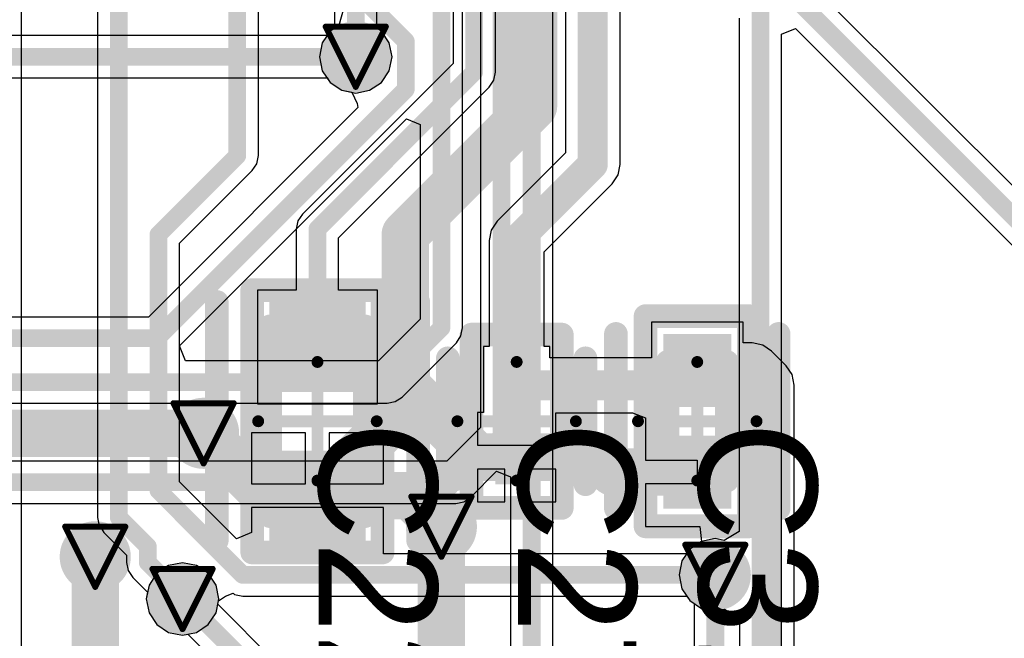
# Model space of a CAD drawing. Header units: millimetres. Extents: x 9.4 to 105.2, y 7.6 to 67.1.
# Tile 82 of 152: x 68.8 to 77.1, y 29.2 to 34.4. Entities that reach past the tile are written whole.
import ezdxf

# ---------------------------------------------------------------- set-up
doc = ezdxf.new("R2010")
doc.units = ezdxf.units.MM
for name, color, linetype in [('BottomLayer', 5, 'Continuous'), ('BottomSolder', 6, 'Continuous'), ('DrillDrawing', 1, 'Continuous'), ('Mechanical16', 56, 'Continuous'), ('Mechanical2', 216, 'Continuous'), ('Mechanical3', 76, 'Continuous'), ('Mechanical5', 56, 'Continuous'), ('TopLayer', 1, 'Continuous'), ('TopOverlay', 2, 'Continuous'), ('TopPaste', 8, 'Continuous'), ('TopSolder', 216, 'Continuous'), ('ViaHoleLayer', 16, 'Continuous')]:
    doc.layers.add(name, color=color, linetype=linetype)
doc.styles.add('Arial', font='arial.ttf', dxfattribs={"height": 0.2})

msp = doc.modelspace()

# ---------------------------------------------------------------- hatches: boundary and pattern name
at = {"layer": 'BottomLayer'}
h = msp.add_hatch(color=5, dxfattribs=at)
edge = h.paths.add_edge_path()
edge.add_arc((71.6673, 34.0614), 0.2, 0, 360)
h = msp.add_hatch(color=5, dxfattribs=at)
edge = h.paths.add_edge_path()
edge.add_arc((70.3834, 30.8864), 0.2, 0, 360)
h = msp.add_hatch(color=5, dxfattribs=at)
edge = h.paths.add_edge_path()
edge.add_arc((72.39, 30.099), 0.2, 0, 360)
h = msp.add_hatch(color=5, dxfattribs=at)
edge = h.paths.add_edge_path()
edge.add_arc((69.469, 29.845), 0.2, 0, 360)
h = msp.add_hatch(color=5, dxfattribs=at)
edge = h.paths.add_edge_path()
edge.add_arc((74.7014, 29.6926), 0.2, 0, 360)
h = msp.add_hatch(color=5, dxfattribs=at)
edge = h.paths.add_edge_path()
edge.add_arc((70.2056, 29.4894), 0.2, 0, 360)
at = {"layer": 'BottomSolder'}
h = msp.add_hatch(color=6, dxfattribs=at)
edge = h.paths.add_edge_path()
edge.add_arc((71.6673, 34.0614), 0.3, 0, 360)
h = msp.add_hatch(color=6, dxfattribs=at)
edge = h.paths.add_edge_path()
edge.add_arc((70.3834, 30.8864), 0.3, 0, 360)
h = msp.add_hatch(color=6, dxfattribs=at)
edge = h.paths.add_edge_path()
edge.add_arc((72.39, 30.099), 0.3, 0, 360)
h = msp.add_hatch(color=6, dxfattribs=at)
edge = h.paths.add_edge_path()
edge.add_arc((69.469, 29.845), 0.3, 0, 360)
h = msp.add_hatch(color=6, dxfattribs=at)
edge = h.paths.add_edge_path()
edge.add_arc((74.7014, 29.6926), 0.3, 0, 360)
h = msp.add_hatch(color=6, dxfattribs=at)
edge = h.paths.add_edge_path()
edge.add_arc((70.2056, 29.4894), 0.3, 0, 360)
at = {"layer": 'TopLayer'}
h = msp.add_hatch(color=1, dxfattribs=at)
edge = h.paths.add_edge_path()
edge.add_arc((71.6673, 34.0614), 0.2, 0, 360)
for points in [[(71.7502, 31.994), (71.7502, 31.2359), (70.9381, 31.2359), (70.9381, 31.994)], [(74.8352, 31.7242), (74.8352, 31.1089), (74.2628, 31.1089), (74.2628, 31.7242)], [(73.2056, 31.5186), (73.2056, 31.063), (72.8444, 31.063), (72.8444, 31.5186)], [(73.2056, 30.913), (73.2056, 30.4574), (72.8444, 30.4574), (72.8444, 30.913)], [(74.8352, 30.8671), (74.8352, 30.2518), (74.2628, 30.2518), (74.2628, 30.8671)], [(71.7502, 30.7401), (71.7502, 29.982), (70.9381, 29.982), (70.9381, 30.7401)]]:
    msp.add_hatch(color=1, dxfattribs=at).paths.add_polyline_path(points)
h = msp.add_hatch(color=1, dxfattribs=at)
edge = h.paths.add_edge_path()
edge.add_arc((70.3834, 30.8864), 0.2, 0, 360)
h = msp.add_hatch(color=1, dxfattribs=at)
edge = h.paths.add_edge_path()
edge.add_arc((72.39, 30.099), 0.2, 0, 360)
h = msp.add_hatch(color=1, dxfattribs=at)
edge = h.paths.add_edge_path()
edge.add_arc((69.469, 29.845), 0.2, 0, 360)
h = msp.add_hatch(color=1, dxfattribs=at)
edge = h.paths.add_edge_path()
edge.add_arc((74.7014, 29.6926), 0.2, 0, 360)
h = msp.add_hatch(color=1, dxfattribs=at)
edge = h.paths.add_edge_path()
edge.add_arc((70.2056, 29.4894), 0.2, 0, 360)
at = {"layer": 'TopPaste'}
for points in [[(71.7502, 31.994), (71.7502, 31.2359), (70.9381, 31.2359), (70.9381, 31.994)], [(74.8352, 31.7242), (74.8352, 31.1089), (74.2628, 31.1089), (74.2628, 31.7242)], [(73.2056, 31.5186), (73.2056, 31.063), (72.8444, 31.063), (72.8444, 31.5186)], [(73.2056, 30.913), (73.2056, 30.4574), (72.8444, 30.4574), (72.8444, 30.913)], [(74.8352, 30.8671), (74.8352, 30.2518), (74.2628, 30.2518), (74.2628, 30.8671)], [(71.7502, 30.7401), (71.7502, 29.982), (70.9381, 29.982), (70.9381, 30.7401)]]:
    msp.add_hatch(color=8, dxfattribs=at).paths.add_polyline_path(points)
at = {"layer": 'TopSolder'}
h = msp.add_hatch(color=216, dxfattribs=at)
edge = h.paths.add_edge_path()
edge.add_arc((71.6673, 34.0614), 0.3, 0, 360)
for points in [[(71.7502, 31.994), (71.7502, 31.2359), (70.9381, 31.2359), (70.9381, 31.994)], [(74.8352, 31.7242), (74.8352, 31.1089), (74.2628, 31.1089), (74.2628, 31.7242)], [(73.2056, 31.5186), (73.2056, 31.063), (72.8444, 31.063), (72.8444, 31.5186)], [(73.2056, 30.913), (73.2056, 30.4574), (72.8444, 30.4574), (72.8444, 30.913)], [(74.8352, 30.8671), (74.8352, 30.2518), (74.2628, 30.2518), (74.2628, 30.8671)], [(71.7502, 30.7401), (71.7502, 29.982), (70.9381, 29.982), (70.9381, 30.7401)]]:
    msp.add_hatch(color=216, dxfattribs=at).paths.add_polyline_path(points)
h = msp.add_hatch(color=216, dxfattribs=at)
edge = h.paths.add_edge_path()
edge.add_arc((70.3834, 30.8864), 0.3, 0, 360)
h = msp.add_hatch(color=216, dxfattribs=at)
edge = h.paths.add_edge_path()
edge.add_arc((72.39, 30.099), 0.3, 0, 360)
h = msp.add_hatch(color=216, dxfattribs=at)
edge = h.paths.add_edge_path()
edge.add_arc((69.469, 29.845), 0.3, 0, 360)
h = msp.add_hatch(color=216, dxfattribs=at)
edge = h.paths.add_edge_path()
edge.add_arc((74.7014, 29.6926), 0.3, 0, 360)
h = msp.add_hatch(color=216, dxfattribs=at)
edge = h.paths.add_edge_path()
edge.add_arc((70.2056, 29.4894), 0.3, 0, 360)
at = {"layer": 'ViaHoleLayer'}
h = msp.add_hatch(color=16, dxfattribs=at)
edge = h.paths.add_edge_path()
edge.add_arc((71.6673, 34.0614), 0.1, 0, 360)
h = msp.add_hatch(color=16, dxfattribs=at)
edge = h.paths.add_edge_path()
edge.add_arc((70.3834, 30.8864), 0.1, 0, 360)
h = msp.add_hatch(color=16, dxfattribs=at)
edge = h.paths.add_edge_path()
edge.add_arc((72.39, 30.099), 0.1, 0, 360)
h = msp.add_hatch(color=16, dxfattribs=at)
edge = h.paths.add_edge_path()
edge.add_arc((69.469, 29.845), 0.1, 0, 360)
h = msp.add_hatch(color=16, dxfattribs=at)
edge = h.paths.add_edge_path()
edge.add_arc((74.7014, 29.6926), 0.1, 0, 360)
h = msp.add_hatch(color=16, dxfattribs=at)
edge = h.paths.add_edge_path()
edge.add_arc((70.2056, 29.4894), 0.1, 0, 360)

# ---------------------------------------------------------------- linework, layer by layer
at = {"layer": 'BottomLayer'}
for p, q in [((78.3582, 31.8254), (73.2796, 36.9039)), ((73.3304, 27.7091), (73.3304, 35.5346)), ((72.7196, 35.0289), (72.7196, 30.9349)), ((72.5684, 31.7754), (72.5684, 34.6964)), ((71.5632, 34.4662), (71.5236, 34.3262)), ((71.5236, 34.3262), (71.451, 34.2777)), ((74.904, 34.3879), (74.904, 30.0592)), ((71.4257, 34.2398), (67.7335, 34.2398)), ((71.451, 34.2777), (71.4257, 34.2398)), ((75.2608, 34.2521), (75.3782, 34.3007)), ((75.2608, 28.1155), (75.2608, 34.2521)), ((75.3782, 34.3007), (78.0536, 31.6253)), ((67.8074, 33.883), (71.4257, 33.883)), ((71.4257, 33.883), (71.451, 33.8451)), ((71.451, 33.8451), (71.5503, 33.7788)), ((71.5503, 33.7788), (71.6335, 33.7622)), ((71.6335, 33.7622), (71.679, 33.6671)), ((71.679, 33.6671), (71.6835, 33.6327)), ((71.6835, 33.6327), (69.9176, 31.8667)), ((70.1792, 31.6236), (72.0942, 33.5387)), ((72.0942, 33.5387), (72.2116, 33.4901)), ((72.2116, 33.4901), (72.2116, 31.8493)), ((69.9176, 31.8667), (65.2061, 31.8667)), ((72.2116, 31.8493), (71.8589, 31.4966)), ((72.5548, 31.7071), (72.5684, 31.7754)), ((72.5162, 31.6492), (72.5548, 31.7071)), ((70.2318, 31.4966), (70.1792, 31.6236)), ((72.059, 31.192), (72.5162, 31.6492)), ((71.8589, 31.4966), (70.2318, 31.4966)), ((72.0011, 31.1534), (72.059, 31.192)), ((67.0939, 31.1398), (71.9328, 31.1398)), ((71.9328, 31.1398), (72.0011, 31.1534)), ((72.7196, 30.9349), (72.4371, 30.6524)), ((72.4371, 30.6524), (67.4153, 30.6524)), ((72.6372, 30.3478), (72.8562, 30.5669)), ((72.8562, 30.5669), (72.9736, 30.5183)), ((72.9736, 30.5183), (72.9736, 27.6352)), ((72.5793, 30.3092), (72.6372, 30.3478)), ((67.3414, 30.2956), (72.511, 30.2956)), ((72.511, 30.2956), (72.5793, 30.3092)), ((74.7014, 29.9985), (74.5843, 29.9752)), ((74.777, 29.9834), (74.7014, 29.9985)), ((74.904, 30.0592), (74.777, 29.9834)), ((74.5843, 29.9752), (74.4851, 29.9089)), ((74.4851, 29.9089), (74.4188, 29.8097)), ((70.0885, 29.772), (69.9893, 29.7057)), ((70.2056, 29.7953), (70.0885, 29.772)), ((70.3227, 29.772), (70.2056, 29.7953)), ((70.4219, 29.7057), (70.3227, 29.772)), ((74.4188, 29.8097), (74.3955, 29.6926)), ((69.9893, 29.7057), (69.923, 29.6065)), ((70.4882, 29.6065), (70.4219, 29.7057)), ((74.3955, 29.6926), (74.4188, 29.5755)), ((69.923, 29.6065), (69.8997, 29.4894)), ((70.5115, 29.4894), (70.4882, 29.6065)), ((74.4188, 29.5755), (74.4851, 29.4763)), ((69.8997, 29.4894), (69.923, 29.3723)), ((70.5026, 29.4447), (70.5115, 29.4894)), ((80.187, 19.7604), (70.5026, 29.4447)), ((74.4851, 29.4763), (74.523, 29.451)), ((74.523, 29.451), (74.523, 27.5336)), ((69.923, 29.3723), (69.9893, 29.2731)), ((69.9893, 29.2731), (70.0885, 29.2068)), ((70.0885, 29.2068), (70.2056, 29.1835)), ((70.2056, 29.1835), (70.2503, 29.1924)), ((70.2503, 29.1924), (79.8824, 19.5603))]:
    msp.add_line(p, q, dxfattribs=at)
for points, const_width in [([(73.1012, 36.83), (78.232, 31.6992)], 0.15), ([(73.152, 27.6352), (73.152, 35.5346)], 0.15), ([(72.898, 30.861), (72.898, 35.1028)], 0.15), ([(71.2978, 34.984), (72.0892, 34.1926)], 0.15), ([(72.39, 31.7754), (72.39, 34.6964)], 0.15), ([(75.0824, 28.0416), (75.0824, 34.4618)], 0.15), ([(72.0892, 33.786), (72.0892, 34.1926)], 0.15), ([(67.7335, 34.0614), (71.6673, 34.0614)], 0.15), ([(69.9915, 31.6883), (72.0892, 33.786)], 0.15), ([(71.9328, 31.3182), (72.39, 31.7754)], 0.15), ([(65.2061, 31.6883), (69.9915, 31.6883)], 0.15), ([(65.4562, 31.3182), (71.9328, 31.3182)], 0.15), ([(68.199, 30.8864), (70.3834, 30.8864)], 0.4), ([(72.511, 30.474), (72.898, 30.861)], 0.15), ([(67.3414, 30.474), (72.511, 30.474)], 0.15), ([(72.39, 28.448), (72.39, 30.099)], 0.4), ([(69.469, 28.956), (69.469, 29.845)], 0.4), ([(74.7014, 27.5336), (74.7014, 29.6926)], 0.15), ([(70.2056, 29.4894), (80.0608, 19.6342)], 0.15)]:
    msp.add_lwpolyline(points, dxfattribs=dict(at, const_width=const_width))
for points, const_width in [([(72.0517, 34.1926, 1), (72.1267, 34.1926, 1)], 0.075), ([(72.0517, 34.1926, 1), (72.1267, 34.1926, 1)], 0.075), ([(71.6298, 34.0614, 1), (71.7048, 34.0614, 1)], 0.075), ([(72.0517, 33.786, 1), (72.1267, 33.786, 1)], 0.075), ([(72.0517, 33.786, 1), (72.1267, 33.786, 1)], 0.075), ([(72.3525, 31.7754, 1), (72.4275, 31.7754, 1)], 0.075), ([(72.3525, 31.7754, 1), (72.4275, 31.7754, 1)], 0.075), ([(69.954, 31.6883, 1), (70.029, 31.6883, 1)], 0.075), ([(69.954, 31.6883, 1), (70.029, 31.6883, 1)], 0.075), ([(71.8953, 31.3182, 1), (71.9703, 31.3182, 1)], 0.075), ([(71.8953, 31.3182, 1), (71.9703, 31.3182, 1)], 0.075), ([(70.2834, 30.8864, 1), (70.4834, 30.8864, 1)], 0.2), ([(72.8605, 30.861, 1), (72.9355, 30.861, 1)], 0.075), ([(72.8605, 30.861, 1), (72.9355, 30.861, 1)], 0.075), ([(72.4735, 30.474, 1), (72.5485, 30.474, 1)], 0.075), ([(72.4735, 30.474, 1), (72.5485, 30.474, 1)], 0.075), ([(72.29, 30.099, 1), (72.49, 30.099, 1)], 0.2), ([(69.369, 29.845, 1), (69.569, 29.845, 1)], 0.2), ([(74.6639, 29.6926, 1), (74.7389, 29.6926, 1)], 0.075), ([(70.1681, 29.4894, 1), (70.2431, 29.4894, 1)], 0.075)]:
    msp.add_lwpolyline(points, format="xyb", close=True, dxfattribs=dict(at, const_width=const_width))
at = {"layer": 'DrillDrawing', "const_width": 0.0508}
for points in [[(71.4133, 34.3154), (71.9213, 34.3154)], [(71.4133, 34.3154), (71.6673, 33.8074)], [(71.6673, 33.8074), (71.9213, 34.3154)], [(70.1294, 31.1404), (70.6374, 31.1404)], [(70.1294, 31.1404), (70.3834, 30.6324)], [(70.3834, 30.6324), (70.6374, 31.1404)], [(72.136, 30.353), (72.644, 30.353)], [(72.136, 30.353), (72.39, 29.845)], [(72.39, 29.845), (72.644, 30.353)], [(69.215, 30.099), (69.723, 30.099)], [(69.215, 30.099), (69.469, 29.591)], [(69.469, 29.591), (69.723, 30.099)], [(74.4474, 29.9466), (74.9554, 29.9466)], [(74.4474, 29.9466), (74.7014, 29.4386)], [(74.7014, 29.4386), (74.9554, 29.9466)], [(69.9516, 29.7434), (70.4596, 29.7434)], [(69.9516, 29.7434), (70.2056, 29.2354)], [(70.2056, 29.2354), (70.4596, 29.7434)]]:
    msp.add_lwpolyline(points, dxfattribs=at)
at = {"layer": 'DrillDrawing', "const_width": 0.0254}
for points in [[(71.4006, 34.3154, 1), (71.426, 34.3154, 1)], [(71.4006, 34.3154, 1), (71.426, 34.3154, 1)], [(71.9086, 34.3154, 1), (71.934, 34.3154, 1)], [(71.9086, 34.3154, 1), (71.934, 34.3154, 1)], [(71.6546, 33.8074, 1), (71.68, 33.8074, 1)], [(71.6546, 33.8074, 1), (71.68, 33.8074, 1)], [(70.1167, 31.1404, 1), (70.1421, 31.1404, 1)], [(70.1167, 31.1404, 1), (70.1421, 31.1404, 1)], [(70.6247, 31.1404, 1), (70.6501, 31.1404, 1)], [(70.6247, 31.1404, 1), (70.6501, 31.1404, 1)], [(70.3707, 30.6324, 1), (70.3961, 30.6324, 1)], [(70.3707, 30.6324, 1), (70.3961, 30.6324, 1)], [(72.1233, 30.353, 1), (72.1487, 30.353, 1)], [(72.1233, 30.353, 1), (72.1487, 30.353, 1)], [(72.6313, 30.353, 1), (72.6567, 30.353, 1)], [(72.6313, 30.353, 1), (72.6567, 30.353, 1)], [(69.2023, 30.099, 1), (69.2277, 30.099, 1)], [(69.2023, 30.099, 1), (69.2277, 30.099, 1)], [(69.7103, 30.099, 1), (69.7357, 30.099, 1)], [(69.7103, 30.099, 1), (69.7357, 30.099, 1)], [(74.4347, 29.9466, 1), (74.4601, 29.9466, 1)], [(74.4347, 29.9466, 1), (74.4601, 29.9466, 1)], [(74.9427, 29.9466, 1), (74.9681, 29.9466, 1)], [(74.9427, 29.9466, 1), (74.9681, 29.9466, 1)], [(72.3773, 29.845, 1), (72.4027, 29.845, 1)], [(72.3773, 29.845, 1), (72.4027, 29.845, 1)], [(69.9389, 29.7434, 1), (69.9643, 29.7434, 1)], [(69.9389, 29.7434, 1), (69.9643, 29.7434, 1)], [(70.4469, 29.7434, 1), (70.4723, 29.7434, 1)], [(70.4469, 29.7434, 1), (70.4723, 29.7434, 1)], [(69.4563, 29.591, 1), (69.4817, 29.591, 1)], [(69.4563, 29.591, 1), (69.4817, 29.591, 1)], [(74.6887, 29.4386, 1), (74.7141, 29.4386, 1)], [(74.6887, 29.4386, 1), (74.7141, 29.4386, 1)], [(70.1929, 29.2354, 1), (70.2183, 29.2354, 1)], [(70.1929, 29.2354, 1), (70.2183, 29.2354, 1)]]:
    msp.add_lwpolyline(points, format="xyb", close=True, dxfattribs=at)
at = {"layer": 'Mechanical16', "const_width": 0.1}
for points in [[(71.3441, 30.488), (71.3441, 31.488)], [(73.025, 30.488), (73.025, 31.488)], [(74.549, 30.488), (74.549, 31.488)], [(70.8441, 30.988), (71.8441, 30.988)], [(72.525, 30.988), (73.525, 30.988)], [(74.049, 30.988), (75.049, 30.988)]]:
    msp.add_lwpolyline(points, dxfattribs=at)
at = {"layer": 'Mechanical16', "const_width": 0.05}
for points in [[(71.3191, 31.488, 1), (71.3691, 31.488, 1)], [(73, 31.488, 1), (73.05, 31.488, 1)], [(74.524, 31.488, 1), (74.574, 31.488, 1)], [(70.8191, 30.988, 1), (70.8691, 30.988, 1)], [(71.8191, 30.988, 1), (71.8691, 30.988, 1)], [(72.5, 30.988, 1), (72.55, 30.988, 1)], [(73.5, 30.988, 1), (73.55, 30.988, 1)], [(74.024, 30.988, 1), (74.074, 30.988, 1)], [(75.024, 30.988, 1), (75.074, 30.988, 1)], [(71.3191, 30.488, 1), (71.3691, 30.488, 1)], [(73, 30.488, 1), (73.05, 30.488, 1)], [(74.524, 30.488, 1), (74.574, 30.488, 1)]]:
    msp.add_lwpolyline(points, format="xyb", close=True, dxfattribs=at)
at = {"layer": 'Mechanical2', "const_width": 0.2}
for points in [[(70.9441, 30.188), (70.9441, 31.788)], [(70.9441, 31.788), (71.7441, 31.788)], [(71.7441, 30.188), (71.7441, 31.788)], [(74.299, 30.488), (74.299, 31.488)], [(74.299, 31.488), (74.799, 31.488)], [(74.799, 30.488), (74.799, 31.488)], [(72.925, 30.788), (72.925, 31.188)], [(72.925, 31.188), (73.125, 31.188)], [(73.125, 30.788), (73.125, 31.188)], [(72.925, 30.788), (73.125, 30.788)], [(74.299, 30.488), (74.799, 30.488)], [(70.9441, 30.188), (71.7441, 30.188)]]:
    msp.add_lwpolyline(points, dxfattribs=at)
at = {"layer": 'Mechanical2', "const_width": 0.1}
for points in [[(70.8941, 31.788, 1), (70.9941, 31.788, 1)], [(70.8941, 31.788, 1), (70.9941, 31.788, 1)], [(71.6941, 31.788, 1), (71.7941, 31.788, 1)], [(71.6941, 31.788, 1), (71.7941, 31.788, 1)], [(74.249, 31.488, 1), (74.349, 31.488, 1)], [(74.249, 31.488, 1), (74.349, 31.488, 1)], [(74.749, 31.488, 1), (74.849, 31.488, 1)], [(74.749, 31.488, 1), (74.849, 31.488, 1)], [(72.875, 31.188, 1), (72.975, 31.188, 1)], [(72.875, 31.188, 1), (72.975, 31.188, 1)], [(73.075, 31.188, 1), (73.175, 31.188, 1)], [(73.075, 31.188, 1), (73.175, 31.188, 1)], [(72.875, 30.788, 1), (72.975, 30.788, 1)], [(72.875, 30.788, 1), (72.975, 30.788, 1)], [(73.075, 30.788, 1), (73.175, 30.788, 1)], [(73.075, 30.788, 1), (73.175, 30.788, 1)], [(74.249, 30.488, 1), (74.349, 30.488, 1)], [(74.249, 30.488, 1), (74.349, 30.488, 1)], [(74.749, 30.488, 1), (74.849, 30.488, 1)], [(74.749, 30.488, 1), (74.849, 30.488, 1)], [(70.8941, 30.188, 1), (70.9941, 30.188, 1)], [(70.8941, 30.188, 1), (70.9941, 30.188, 1)], [(71.6941, 30.188, 1), (71.7941, 30.188, 1)], [(71.6941, 30.188, 1), (71.7941, 30.188, 1)]]:
    msp.add_lwpolyline(points, format="xyb", close=True, dxfattribs=at)
at = {"layer": 'Mechanical3', "const_width": 0.2}
for points in [[(70.7941, 29.8819), (70.7941, 32.0941)], [(70.7941, 32.0941), (71.8941, 32.0941)], [(71.8941, 29.8819), (71.8941, 32.0941)], [(74.1128, 30.1017), (74.1128, 31.8743)], [(74.1128, 31.8743), (74.9852, 31.8743)], [(74.9852, 30.1017), (74.9852, 31.8743)], [(72.6444, 30.2574), (72.6444, 31.7186)], [(72.6444, 31.7186), (73.4056, 31.7186)], [(73.4056, 30.2574), (73.4056, 31.7186)], [(72.6444, 30.2574), (73.4056, 30.2574)], [(74.1128, 30.1017), (74.9852, 30.1017)], [(70.7941, 29.8819), (71.8941, 29.8819)]]:
    msp.add_lwpolyline(points, dxfattribs=at)
at = {"layer": 'Mechanical3', "const_width": 0.1}
for points in [[(70.7441, 32.0941, 1), (70.8441, 32.0941, 1)], [(70.7441, 32.0941, 1), (70.8441, 32.0941, 1)], [(71.8441, 32.0941, 1), (71.9441, 32.0941, 1)], [(71.8441, 32.0941, 1), (71.9441, 32.0941, 1)], [(74.0628, 31.8743, 1), (74.1628, 31.8743, 1)], [(74.0628, 31.8743, 1), (74.1628, 31.8743, 1)], [(74.9352, 31.8743, 1), (75.0352, 31.8743, 1)], [(74.9352, 31.8743, 1), (75.0352, 31.8743, 1)], [(72.5944, 31.7186, 1), (72.6944, 31.7186, 1)], [(72.5944, 31.7186, 1), (72.6944, 31.7186, 1)], [(73.3556, 31.7186, 1), (73.4556, 31.7186, 1)], [(73.3556, 31.7186, 1), (73.4556, 31.7186, 1)], [(72.5944, 30.2574, 1), (72.6944, 30.2574, 1)], [(72.5944, 30.2574, 1), (72.6944, 30.2574, 1)], [(73.3556, 30.2574, 1), (73.4556, 30.2574, 1)], [(73.3556, 30.2574, 1), (73.4556, 30.2574, 1)], [(74.0628, 30.1017, 1), (74.1628, 30.1017, 1)], [(74.0628, 30.1017, 1), (74.1628, 30.1017, 1)], [(74.9352, 30.1017, 1), (75.0352, 30.1017, 1)], [(74.9352, 30.1017, 1), (75.0352, 30.1017, 1)], [(70.7441, 29.8819, 1), (70.8441, 29.8819, 1)], [(70.7441, 29.8819, 1), (70.8441, 29.8819, 1)], [(71.8441, 29.8819, 1), (71.9441, 29.8819, 1)], [(71.8441, 29.8819, 1), (71.9441, 29.8819, 1)]]:
    msp.add_lwpolyline(points, format="xyb", close=True, dxfattribs=at)
at = {"layer": 'Mechanical5', "const_width": 0.2}
for points in [[(70.7941, 29.8819), (70.7941, 32.0941)], [(70.7941, 32.0941), (71.8941, 32.0941)], [(71.8941, 29.8819), (71.8941, 32.0941)], [(74.1128, 30.1017), (74.1128, 31.8743)], [(74.1128, 31.8743), (74.9852, 31.8743)], [(74.9852, 30.1017), (74.9852, 31.8743)], [(72.6444, 30.2574), (72.6444, 31.7186)], [(72.6444, 31.7186), (73.4056, 31.7186)], [(73.4056, 30.2574), (73.4056, 31.7186)], [(72.6444, 30.2574), (73.4056, 30.2574)], [(74.1128, 30.1017), (74.9852, 30.1017)], [(70.7941, 29.8819), (71.8941, 29.8819)]]:
    msp.add_lwpolyline(points, dxfattribs=at)
at = {"layer": 'Mechanical5', "const_width": 0.1}
for points in [[(70.7441, 32.0941, 1), (70.8441, 32.0941, 1)], [(70.7441, 32.0941, 1), (70.8441, 32.0941, 1)], [(71.8441, 32.0941, 1), (71.9441, 32.0941, 1)], [(71.8441, 32.0941, 1), (71.9441, 32.0941, 1)], [(74.0628, 31.8743, 1), (74.1628, 31.8743, 1)], [(74.0628, 31.8743, 1), (74.1628, 31.8743, 1)], [(74.9352, 31.8743, 1), (75.0352, 31.8743, 1)], [(74.9352, 31.8743, 1), (75.0352, 31.8743, 1)], [(72.5944, 31.7186, 1), (72.6944, 31.7186, 1)], [(72.5944, 31.7186, 1), (72.6944, 31.7186, 1)], [(73.3556, 31.7186, 1), (73.4556, 31.7186, 1)], [(73.3556, 31.7186, 1), (73.4556, 31.7186, 1)], [(72.5944, 30.2574, 1), (72.6944, 30.2574, 1)], [(72.5944, 30.2574, 1), (72.6944, 30.2574, 1)], [(73.3556, 30.2574, 1), (73.4556, 30.2574, 1)], [(73.3556, 30.2574, 1), (73.4556, 30.2574, 1)], [(74.0628, 30.1017, 1), (74.1628, 30.1017, 1)], [(74.0628, 30.1017, 1), (74.1628, 30.1017, 1)], [(74.9352, 30.1017, 1), (75.0352, 30.1017, 1)], [(74.9352, 30.1017, 1), (75.0352, 30.1017, 1)], [(70.7441, 29.8819, 1), (70.8441, 29.8819, 1)], [(70.7441, 29.8819, 1), (70.8441, 29.8819, 1)], [(71.8441, 29.8819, 1), (71.9441, 29.8819, 1)], [(71.8441, 29.8819, 1), (71.9441, 29.8819, 1)]]:
    msp.add_lwpolyline(points, format="xyb", close=True, dxfattribs=at)
at = {"layer": 'TopLayer'}
for p, q in [((70.8457, 33.2277), (70.8457, 34.73)), ((71.8457, 34.303), (71.8457, 34.73)), ((73.8988, 33.1543), (73.8988, 34.73)), ((73.4359, 34.68), (73.4359, 33.2502)), ((68.8457, 26.1026), (68.8457, 34.6327)), ((69.4889, 34.6327), (69.4889, 30.177)), ((71.4889, 34.6327), (71.4889, 34.303)), ((72.4889, 34.6327), (72.4889, 34.0062)), ((72.8457, 33.9323), (72.8457, 34.5619)), ((71.451, 34.2777), (71.3847, 34.1785)), ((71.4889, 34.303), (71.451, 34.2777)), ((71.8836, 34.2777), (71.8457, 34.303)), ((71.9499, 34.1785), (71.8836, 34.2777)), ((71.3847, 34.1785), (71.3614, 34.0614)), ((71.9732, 34.0614), (71.9499, 34.1785)), ((72.4889, 34.0062), (71.218, 32.7353)), ((71.3614, 34.0614), (71.3847, 33.9443)), ((71.9499, 33.9443), (71.9732, 34.0614)), ((71.3847, 33.9443), (71.451, 33.8451)), ((71.8836, 33.8451), (71.9499, 33.9443)), ((72.8322, 33.864), (72.8457, 33.9323)), ((71.451, 33.8451), (71.5503, 33.7788)), ((71.7844, 33.7788), (71.8836, 33.8451)), ((72.7935, 33.8062), (72.8322, 33.864)), ((71.5226, 32.5352), (72.7935, 33.8062)), ((71.5503, 33.7788), (71.6673, 33.7555)), ((71.6673, 33.7555), (71.7844, 33.7788)), ((73.4359, 33.2502), (72.8613, 32.6757)), ((70.7935, 33.1016), (70.8322, 33.1594)), ((70.8322, 33.1594), (70.8457, 33.2277)), ((73.8811, 33.0657), (73.8988, 33.1543)), ((70.1808, 32.4889), (70.7935, 33.1016)), ((73.2564, 32.4161), (73.831, 32.9907)), ((73.831, 32.9907), (73.8811, 33.0657)), ((71.218, 32.7353), (71.1793, 32.6774)), ((71.1793, 32.6774), (71.1657, 32.6091)), ((72.8613, 32.6757), (72.8112, 32.6006)), ((71.1657, 32.6091), (71.1657, 32.094)), ((72.8112, 32.6006), (72.7936, 32.512)), ((70.1808, 30.4777), (70.1808, 32.4889)), ((71.5226, 32.094), (71.5226, 32.5352)), ((72.7936, 32.512), (72.7936, 31.6186)), ((73.2564, 31.6186), (73.2564, 32.4161)), ((71.1657, 32.094), (70.8381, 32.094)), ((70.8381, 32.094), (70.8381, 31.1359)), ((71.8502, 32.094), (71.5226, 32.094)), ((71.8502, 31.1359), (71.8502, 32.094)), ((74.9352, 31.8242), (74.1628, 31.8242)), ((74.1628, 31.8242), (74.1628, 31.5223)), ((74.9352, 31.648), (74.9352, 31.8242)), ((72.7936, 31.6186), (72.7444, 31.6186)), ((72.7444, 31.6186), (72.7444, 31.063)), ((73.3056, 31.6186), (73.2564, 31.6186)), ((73.3056, 31.5223), (73.3056, 31.6186)), ((75.0127, 31.648), (74.9352, 31.648)), ((75.1013, 31.6304), (75.0127, 31.648)), ((75.1764, 31.5802), (75.1013, 31.6304)), ((75.3001, 31.4565), (75.1764, 31.5802)), ((74.1628, 31.5223), (73.3056, 31.5223)), ((75.3503, 31.3814), (75.3001, 31.4565)), ((75.3679, 31.2928), (75.3503, 31.3814)), ((75.3679, 28.448), (75.3679, 31.2928)), ((70.8381, 31.1359), (71.8502, 31.1359)), ((72.7444, 31.063), (72.6944, 31.063)), ((72.6944, 31.063), (72.6944, 30.7852)), ((73.3556, 30.7852), (73.3556, 31.0594)), ((73.3556, 31.0594), (74.0033, 31.0594)), ((74.0033, 31.0594), (74.1128, 31.0171)), ((74.1128, 31.0171), (74.1128, 30.6595)), ((71.2441, 30.8901), (70.7881, 30.8901)), ((70.7881, 30.8901), (70.7881, 30.461)), ((71.2441, 30.461), (71.2441, 30.8901)), ((71.9002, 30.8901), (71.4441, 30.8901)), ((71.4441, 30.8901), (71.4441, 30.461)), ((71.9002, 30.461), (71.9002, 30.8901)), ((72.6944, 30.7852), (73.025, 30.7852)), ((73.025, 30.7852), (73.3556, 30.7852)), ((74.1128, 30.6595), (74.549, 30.6595)), ((74.549, 30.6595), (74.549, 30.4595)), ((72.925, 30.5852), (72.6944, 30.5852)), ((72.6944, 30.5852), (72.6944, 30.3074)), ((72.925, 30.3074), (72.925, 30.5852)), ((73.3556, 30.5852), (73.125, 30.5852)), ((73.125, 30.5852), (73.125, 30.3074)), ((73.3556, 30.3074), (73.3556, 30.5852)), ((70.6611, 29.9975), (70.1808, 30.4777)), ((70.7881, 30.461), (71.2441, 30.461)), ((71.4441, 30.461), (71.9002, 30.461)), ((74.549, 30.4595), (74.1128, 30.4595)), ((74.1128, 30.4595), (74.1128, 30.1018)), ((71.3441, 30.261), (70.7881, 30.261)), ((70.7881, 30.261), (70.7881, 30.0501)), ((71.9002, 30.261), (71.3441, 30.261)), ((71.9002, 29.871), (71.9002, 30.261)), ((72.6944, 30.3074), (72.925, 30.3074)), ((73.125, 30.3074), (73.3556, 30.3074)), ((69.4889, 30.177), (69.4975, 30.1338)), ((69.4975, 30.1338), (69.5025, 30.1088)), ((69.5025, 30.1088), (69.5025, 30.1088)), ((69.5025, 30.1088), (69.5025, 30.1087)), ((69.5025, 30.1087), (69.5237, 30.0771)), ((69.5237, 30.0771), (69.5411, 30.0509)), ((74.1128, 30.1018), (74.5698, 30.1018)), ((74.5698, 30.1018), (74.5843, 29.9752)), ((69.5411, 30.0509), (69.7341, 29.8579)), ((70.7881, 30.0501), (70.6611, 29.9975)), ((74.5843, 29.9752), (74.4851, 29.9089)), ((69.7341, 29.8579), (69.7341, 29.7974)), ((74.4598, 29.871), (71.9002, 29.871)), ((74.4851, 29.9089), (74.4598, 29.871)), ((69.7341, 29.7974), (69.7477, 29.7291)), ((69.7477, 29.7291), (69.7864, 29.6712)), ((69.7864, 29.6712), (69.9111, 29.5465)), ((69.9111, 29.5465), (69.8997, 29.4894)), ((70.5102, 29.4748), (70.5693, 29.5123)), ((70.5693, 29.5123), (70.6315, 29.537)), ((70.6315, 29.537), (70.6453, 29.5278)), ((70.6453, 29.5278), (70.7136, 29.5142)), ((70.7136, 29.5142), (74.4598, 29.5142)), ((74.4598, 29.5142), (74.4851, 29.4763)), ((69.8997, 29.4894), (69.923, 29.3723)), ((70.4882, 29.3723), (70.5081, 29.4723)), ((70.5081, 29.4723), (70.5102, 29.4748)), ((74.4851, 29.4763), (74.5843, 29.41)), ((69.923, 29.3723), (69.9893, 29.2731)), ((70.4219, 29.2731), (70.4882, 29.3723)), ((74.5843, 29.41), (74.7014, 29.3867)), ((74.7014, 29.3867), (74.778, 29.402)), ((74.778, 29.402), (74.905, 29.3267)), ((69.9893, 29.2731), (70.0885, 29.2068)), ((70.3227, 29.2068), (70.4219, 29.2731)), ((74.905, 29.3267), (74.905, 28.5439)), ((70.0885, 29.2068), (70.2056, 29.1835)), ((70.2056, 29.1835), (70.3227, 29.2068))]:
    msp.add_line(p, q, dxfattribs=at)
for points, const_width in [([(73.1673, 33.6449), (73.1673, 35.43)], 0.4), ([(69.6673, 30.177), (69.6673, 35.43)], 0.15), ([(70.6673, 33.2277), (70.6673, 35.43)], 0.15), ([(71.6673, 34.0614), (71.6673, 35.43)], 0.15), ([(72.6673, 33.9323), (72.6673, 35.43)], 0.15), ([(73.6673, 33.1543), (73.6673, 35.43)], 0.254), ([(71.3441, 32.6091), (72.6673, 33.9323)], 0.15), ([(72.0852, 32.5628), (73.1673, 33.6449)], 0.4), ([(70.0024, 32.5628), (70.6673, 33.2277)], 0.15), ([(73.025, 32.512), (73.6673, 33.1543)], 0.254), ([(72.0852, 31.2928), (72.0852, 32.5628)], 0.4), ([(71.3441, 31.615), (71.3441, 32.6091)], 0.15), ([(70.0024, 30.4038), (70.0024, 32.5628)], 0.15), ([(73.025, 31.2908), (73.025, 32.512)], 0.254), ([(72.0852, 31.2928), (72.1806, 31.1974)], 0.4), ([(74.4233, 31.2908), (74.549, 31.4165)], 0.254), ([(74.549, 31.4165), (75.0127, 31.4165)], 0.254), ([(75.0127, 31.4165), (75.1365, 31.2928)], 0.254), ([(73.025, 31.2908), (74.4233, 31.2908)], 0.254), ([(75.1365, 28.448), (75.1365, 31.2928)], 0.254), ([(71.3441, 30.361), (72.1806, 31.1974)], 0.4), ([(72.1806, 31.1974), (72.6928, 30.6852)], 0.4), ([(70.3834, 30.8864), (70.9088, 30.361)], 0.4), ([(72.6928, 30.6852), (73.025, 30.6852)], 0.4), ([(73.025, 30.6852), (73.7108, 30.6852)], 0.4), ([(73.7108, 30.6852), (73.8365, 30.5595)], 0.4), ([(73.8365, 30.5595), (74.549, 30.5595)], 0.4), ([(70.9088, 30.361), (71.3441, 30.361)], 0.4), ([(71.3441, 30.361), (72.128, 30.361)], 0.4), ([(72.128, 30.361), (72.39, 30.099)], 0.4), ([(70.0024, 30.4038), (70.7136, 29.6926)], 0.15), ([(69.6673, 30.177), (69.9125, 29.9318)], 0.15), ([(69.469, 28.956), (69.469, 29.845)], 0.4), ([(69.9125, 29.7974), (69.9125, 29.9318)], 0.15), ([(69.9125, 29.7974), (70.2056, 29.5043)], 0.15), ([(70.7136, 29.6926), (74.7014, 29.6926)], 0.15), ([(70.2056, 29.4894), (70.2056, 29.5043)], 0.15)]:
    msp.add_lwpolyline(points, dxfattribs=dict(at, const_width=const_width))
for points, const_width in [([(71.6298, 34.0614, 1), (71.7048, 34.0614, 1)], 0.075), ([(72.6298, 33.9323, 1), (72.7048, 33.9323, 1)], 0.075), ([(72.6298, 33.9323, 1), (72.7048, 33.9323, 1)], 0.075), ([(73.0673, 33.6449, 1), (73.2673, 33.6449, 1)], 0.2), ([(73.0673, 33.6449, 1), (73.2673, 33.6449, 1)], 0.2), ([(70.6298, 33.2277, 1), (70.7048, 33.2277, 1)], 0.075), ([(70.6298, 33.2277, 1), (70.7048, 33.2277, 1)], 0.075), ([(73.6038, 33.1543, 1), (73.7308, 33.1543, 1)], 0.127), ([(73.6038, 33.1543, 1), (73.7308, 33.1543, 1)], 0.127), ([(71.9852, 32.5628, 1), (72.1852, 32.5628, 1)], 0.2), ([(71.9852, 32.5628, 1), (72.1852, 32.5628, 1)], 0.2), ([(71.3066, 32.6091, 1), (71.3816, 32.6091, 1)], 0.075), ([(71.3066, 32.6091, 1), (71.3816, 32.6091, 1)], 0.075), ([(69.9649, 32.5628, 1), (70.0399, 32.5628, 1)], 0.075), ([(69.9649, 32.5628, 1), (70.0399, 32.5628, 1)], 0.075), ([(72.9615, 32.512, 1), (73.0885, 32.512, 1)], 0.127), ([(72.9615, 32.512, 1), (73.0885, 32.512, 1)], 0.127), ([(71.3066, 31.615, 1), (71.3816, 31.615, 1)], 0.075), ([(71.9852, 31.2928, 1), (72.1852, 31.2928, 1)], 0.2), ([(71.9852, 31.2928, 1), (72.1852, 31.2928, 1)], 0.2), ([(74.4855, 31.4165, 1), (74.6125, 31.4165, 1)], 0.127), ([(74.4855, 31.4165, 1), (74.6125, 31.4165, 1)], 0.127), ([(74.9492, 31.4165, 1), (75.0762, 31.4165, 1)], 0.127), ([(74.9492, 31.4165, 1), (75.0762, 31.4165, 1)], 0.127), ([(72.9615, 31.2908, 1), (73.0885, 31.2908, 1)], 0.127), ([(72.9615, 31.2908, 1), (73.0885, 31.2908, 1)], 0.127), ([(74.3598, 31.2908, 1), (74.4868, 31.2908, 1)], 0.127), ([(74.3598, 31.2908, 1), (74.4868, 31.2908, 1)], 0.127), ([(75.073, 31.2928, 1), (75.2, 31.2928, 1)], 0.127), ([(75.073, 31.2928, 1), (75.2, 31.2928, 1)], 0.127), ([(72.0806, 31.1974, 1), (72.2806, 31.1974, 1)], 0.2), ([(72.0806, 31.1974, 1), (72.2806, 31.1974, 1)], 0.2), ([(72.0806, 31.1974, 1), (72.2806, 31.1974, 1)], 0.2), ([(70.2834, 30.8864, 1), (70.4834, 30.8864, 1)], 0.2), ([(72.5928, 30.6852, 1), (72.7928, 30.6852, 1)], 0.2), ([(72.5928, 30.6852, 1), (72.7928, 30.6852, 1)], 0.2), ([(72.925, 30.6852, 1), (73.125, 30.6852, 1)], 0.2), ([(72.925, 30.6852, 1), (73.125, 30.6852, 1)], 0.2), ([(73.6108, 30.6852, 1), (73.8108, 30.6852, 1)], 0.2), ([(73.6108, 30.6852, 1), (73.8108, 30.6852, 1)], 0.2), ([(73.7365, 30.5595, 1), (73.9365, 30.5595, 1)], 0.2), ([(73.7365, 30.5595, 1), (73.9365, 30.5595, 1)], 0.2), ([(74.449, 30.5595, 1), (74.649, 30.5595, 1)], 0.2), ([(70.8088, 30.361, 1), (71.0088, 30.361, 1)], 0.2), ([(70.8088, 30.361, 1), (71.0088, 30.361, 1)], 0.2), ([(71.2441, 30.361, 1), (71.4441, 30.361, 1)], 0.2), ([(71.2441, 30.361, 1), (71.4441, 30.361, 1)], 0.2), ([(71.2441, 30.361, 1), (71.4441, 30.361, 1)], 0.2), ([(72.028, 30.361, 1), (72.228, 30.361, 1)], 0.2), ([(72.028, 30.361, 1), (72.228, 30.361, 1)], 0.2), ([(69.9649, 30.4038, 1), (70.0399, 30.4038, 1)], 0.075), ([(69.9649, 30.4038, 1), (70.0399, 30.4038, 1)], 0.075), ([(69.6298, 30.177, 1), (69.7048, 30.177, 1)], 0.075), ([(69.6298, 30.177, 1), (69.7048, 30.177, 1)], 0.075), ([(72.29, 30.099, 1), (72.49, 30.099, 1)], 0.2), ([(69.369, 29.845, 1), (69.569, 29.845, 1)], 0.2), ([(69.875, 29.9318, 1), (69.95, 29.9318, 1)], 0.075), ([(69.875, 29.9318, 1), (69.95, 29.9318, 1)], 0.075), ([(69.875, 29.7974, 1), (69.95, 29.7974, 1)], 0.075), ([(69.875, 29.7974, 1), (69.95, 29.7974, 1)], 0.075), ([(70.6761, 29.6926, 1), (70.7511, 29.6926, 1)], 0.075), ([(70.6761, 29.6926, 1), (70.7511, 29.6926, 1)], 0.075), ([(74.6639, 29.6926, 1), (74.7389, 29.6926, 1)], 0.075), ([(70.1681, 29.5043, 1), (70.2431, 29.5043, 1)], 0.075), ([(70.1681, 29.5043, 1), (70.2431, 29.5043, 1)], 0.075), ([(70.1681, 29.4894, 1), (70.2431, 29.4894, 1)], 0.075)]:
    msp.add_lwpolyline(points, format="xyb", close=True, dxfattribs=dict(at, const_width=const_width))
at = {"layer": 'TopOverlay', "const_width": 0.2}
for points in [[(70.4941, 29.982), (70.4941, 31.994)], [(72.1941, 29.982), (72.1941, 31.994)], [(73.8627, 30.2518), (73.8627, 31.7242)], [(75.2353, 30.2518), (75.2353, 31.7242)], [(72.4444, 30.4574), (72.4444, 31.5186)], [(73.6056, 30.4574), (73.6056, 31.5186)]]:
    msp.add_lwpolyline(points, dxfattribs=at)
at = {"layer": 'TopOverlay', "const_width": 0.1}
for points in [[(70.4441, 31.994, 1), (70.5441, 31.994, 1)], [(72.1441, 31.994, 1), (72.2441, 31.994, 1)], [(73.8127, 31.7242, 1), (73.9127, 31.7242, 1)], [(75.1853, 31.7242, 1), (75.2853, 31.7242, 1)], [(72.3944, 31.5186, 1), (72.4944, 31.5186, 1)], [(73.5556, 31.5186, 1), (73.6556, 31.5186, 1)], [(72.3944, 30.4574, 1), (72.4944, 30.4574, 1)], [(73.5556, 30.4574, 1), (73.6556, 30.4574, 1)], [(73.8127, 30.2518, 1), (73.9127, 30.2518, 1)], [(75.1853, 30.2518, 1), (75.2853, 30.2518, 1)], [(70.4441, 29.982, 1), (70.5441, 29.982, 1)], [(72.1441, 29.982, 1), (72.2441, 29.982, 1)]]:
    msp.add_lwpolyline(points, format="xyb", close=True, dxfattribs=at)

# ---------------------------------------------------------------- texts
at = {"layer": 'Mechanical5', "style": 'Arial'}
for s, p in [('C22', (71.3552, 30.988)), ('C27', (73.0361, 30.988)), ('C31', (74.5601, 30.988))]:
    msp.add_text(s, height=1, rotation=270, dxfattribs=at).set_placement(p)

doc.saveas('drawing.dxf')
